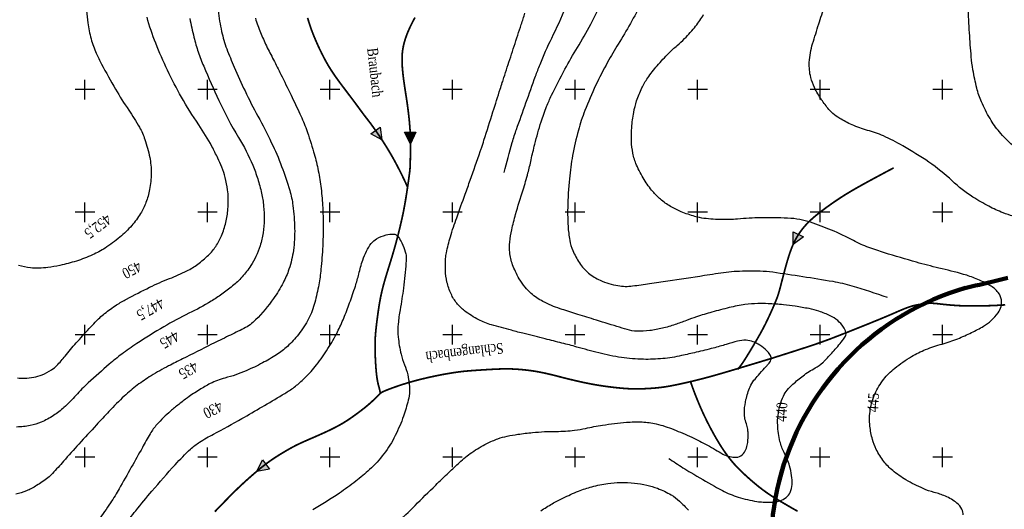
# Model space of a CAD drawing. Extents: x -522 to 1909, y 342 to 2408807.
# Tile 3 of 5: x 428 to 1231, y 846 to 1246. Entities that reach past the tile are written whole.
import ezdxf
from ezdxf.enums import TextEntityAlignment as Align

# ---------------------------------------------------------------- set-up
doc = ezdxf.new("R2010")
doc.units = 0
doc.header["$LTSCALE"] = 25
doc.header["$MEASUREMENT"] = 0
for name, color, linetype in [('BACH', 1, 'Continuous'), ('HOEHENLINIEN', 5, 'Continuous'), ('HOEHENZAHLEN', 5, 'Continuous'), ('KREUZE', 7, 'Continuous'), ('OLI', 65, 'Continuous')]:
    doc.layers.add(name, color=color, linetype=linetype)
doc.styles.add('_TCW_TXTSTY_1', font='TIMES.TTF')

# ---------------------------------------------------------------- blocks, each defined once
blk = doc.blocks.new('KREUZ')
at = {"layer": 'KREUZE', "color": 8, "linetype": 'Continuous'}
for p, q in [((-8, 0), (8, 0)), ((0, 8), (0, -8))]:
    blk.add_line(p, q, dxfattribs=at)

msp = doc.modelspace()

# ---------------------------------------------------------------- linework, layer by layer
at = {"layer": 'BACH', "const_width": 1.4}
for points in [[(662.79, 1247.27), (663.45, 1245.03), (664.14, 1242.8), (664.88, 1240.56), (665.66, 1238.34), (666.48, 1236.12), (667.34, 1233.9), (668.23, 1231.68), (669.16, 1229.45), (670.13, 1227.22), (671.13, 1224.99), (672.17, 1222.74), (673.23, 1220.49), (674.33, 1218.25), (675.46, 1216.03), (676.61, 1213.82), (677.8, 1211.64), (679.01, 1209.5), (680.25, 1207.4), (681.52, 1205.36), (682.81, 1203.36), (684.11, 1201.41), (685.44, 1199.5), (686.77, 1197.63), (688.1, 1195.79), (689.43, 1193.98), (690.76, 1192.2), (692.09, 1190.44), (693.39, 1188.71), (694.69, 1187.01), (695.96, 1185.33), (697.21, 1183.68), (698.43, 1182.06), (699.63, 1180.48), (700.79, 1178.93), (701.91, 1177.42), (702.99, 1175.95), (704.04, 1174.52), (705.05, 1173.14), (706.01, 1171.82), (706.94, 1170.56), (707.82, 1169.37), (708.66, 1168.25), (709.47, 1167.2), (710.24, 1166.2), (711.01, 1165.22), (711.78, 1164.23), (712.57, 1163.21), (713.4, 1162.12), (714.29, 1160.94), (715.24, 1159.65), (716.28, 1158.21), (717.39, 1156.65), (718.55, 1154.99), (719.76, 1153.24), (720.99, 1151.42), (722.24, 1149.56), (723.48, 1147.69), (724.7, 1145.81), (725.89, 1143.94), (727.05, 1142.09), (728.18, 1140.26), (729.29, 1138.43), (730.36, 1136.61), (731.42, 1134.8), (732.45, 1132.98), (733.47, 1131.16), (734.46, 1129.33), (735.43, 1127.51), (736.38, 1125.72), (737.28, 1123.96), (738.15, 1122.26), (738.96, 1120.63), (739.73, 1119.09), (740.43, 1117.65), (741.07, 1116.33), (741.65, 1115.1), (742.19, 1113.97), (742.68, 1112.91), (743.14, 1111.91), (743.57, 1110.95), (743.99, 1110.02), (744.4, 1109.11)], [(750.46, 1247.52), (749.34, 1245.46), (748.27, 1243.43), (747.28, 1241.45), (746.35, 1239.51), (745.5, 1237.63), (744.7, 1235.79), (743.98, 1233.99), (743.32, 1232.22), (742.72, 1230.49), (742.18, 1228.79), (741.69, 1227.11), (741.27, 1225.45), (740.9, 1223.8), (740.59, 1222.14), (740.34, 1220.46), (740.14, 1218.75), (740, 1217), (739.91, 1215.18), (739.88, 1213.3), (739.91, 1211.34), (739.99, 1209.31), (740.11, 1207.21), (740.28, 1205.07), (740.48, 1202.9), (740.72, 1200.7), (740.98, 1198.5), (741.27, 1196.3), (741.57, 1194.11), (741.89, 1191.93), (742.21, 1189.77), (742.54, 1187.62), (742.87, 1185.49), (743.2, 1183.38), (743.53, 1181.28), (743.84, 1179.19), (744.14, 1177.12), (744.43, 1175.06), (744.7, 1173.02), (744.96, 1170.99), (745.2, 1168.98), (745.43, 1166.98), (745.64, 1164.99), (745.84, 1163.01), (746.02, 1161.04), (746.18, 1159.07), (746.33, 1157.09), (746.46, 1155.06), (746.56, 1153), (746.65, 1150.86), (746.72, 1148.65), (746.76, 1146.34), (746.78, 1143.94), (746.78, 1141.48), (746.77, 1139.01), (746.74, 1136.59), (746.71, 1134.26), (746.66, 1132.08), (746.62, 1130.1), (746.57, 1128.37), (746.52, 1126.93), (746.47, 1125.72), (746.41, 1124.67), (746.35, 1123.72), (746.26, 1122.79), (746.15, 1121.82), (746.02, 1120.75), (745.85, 1119.49), (745.65, 1118), (745.42, 1116.3), (745.16, 1114.42), (744.87, 1112.38), (744.56, 1110.23), (744.23, 1107.99), (743.89, 1105.7), (743.53, 1103.4), (743.17, 1101.09), (742.79, 1098.78), (742.39, 1096.44), (741.96, 1094.05), (741.5, 1091.58), (741, 1089.02), (740.45, 1086.34), (739.84, 1083.52), (739.17, 1080.55), (738.45, 1077.45), (737.67, 1074.24), (736.86, 1070.95), (736, 1067.61), (735.1, 1064.24), (734.18, 1060.88), (733.23, 1057.54), (732.27, 1054.25), (731.3, 1051.03), (730.34, 1047.88), (729.39, 1044.82), (728.46, 1041.85), (727.58, 1038.99), (726.74, 1036.24), (725.96, 1033.62), (725.25, 1031.14), (724.61, 1028.77), (724.02, 1026.49), (723.49, 1024.29), (723, 1022.15), (722.55, 1020.05), (722.14, 1017.96), (721.75, 1015.87), (721.39, 1013.77), (721.04, 1011.64), (720.72, 1009.52), (720.41, 1007.41), (720.12, 1005.32), (719.84, 1003.26), (719.58, 1001.24), (719.33, 999.27), (719.09, 997.37), (718.87, 995.52), (718.66, 993.7), (718.48, 991.91), (718.31, 990.13), (718.17, 988.35), (718.05, 986.56), (717.96, 984.73), (717.9, 982.87), (717.87, 980.98), (717.86, 979.06), (717.87, 977.14), (717.91, 975.21), (717.96, 973.3), (718.02, 971.41), (718.1, 969.55), (718.19, 967.74), (718.29, 965.97), (718.39, 964.27), (718.5, 962.62), (718.62, 961.05), (718.75, 959.55), (718.88, 958.13), (719.02, 956.81), (719.16, 955.58), (719.3, 954.44), (719.45, 953.38), (719.61, 952.39), (719.76, 951.47), (719.93, 950.6), (720.09, 949.79), (720.27, 949.01), (720.44, 948.27), (720.62, 947.57), (720.8, 946.89), (720.97, 946.25), (721.13, 945.64), (721.29, 945.07), (721.43, 944.53), (721.56, 944.01), (721.67, 943.54), (721.76, 943.08), (721.84, 942.66), (721.9, 942.25), (721.96, 941.86), (722.01, 941.48), (722.06, 941.11), (722.1, 940.74)], [(1141.15, 1124.82), (1138.32, 1123.31), (1135.49, 1121.81), (1132.68, 1120.31), (1129.9, 1118.82), (1127.15, 1117.34), (1124.43, 1115.88), (1121.76, 1114.43), (1119.15, 1113), (1116.59, 1111.6), (1114.1, 1110.21), (1111.66, 1108.84), (1109.29, 1107.48), (1106.97, 1106.14), (1104.71, 1104.8), (1102.51, 1103.47), (1100.36, 1102.13), (1098.27, 1100.8), (1096.24, 1099.47), (1094.26, 1098.15), (1092.35, 1096.84), (1090.51, 1095.56), (1088.73, 1094.3), (1087.03, 1093.07), (1085.41, 1091.88), (1083.86, 1090.74), (1082.38, 1089.63), (1080.98, 1088.56), (1079.64, 1087.51), (1078.35, 1086.48), (1077.13, 1085.48), (1075.95, 1084.48), (1074.81, 1083.48), (1073.71, 1082.49), (1072.65, 1081.48), (1071.62, 1080.47), (1070.62, 1079.45), (1069.64, 1078.41), (1068.69, 1077.35), (1067.76, 1076.26), (1066.85, 1075.14), (1065.96, 1073.98), (1065.08, 1072.79), (1064.22, 1071.57), (1063.39, 1070.31), (1062.57, 1069.01), (1061.79, 1067.68), (1061.03, 1066.31), (1060.31, 1064.9), (1059.62, 1063.46), (1058.96, 1061.98), (1058.33, 1060.48), (1057.74, 1058.96), (1057.16, 1057.44), (1056.62, 1055.91), (1056.1, 1054.39), (1055.61, 1052.88), (1055.13, 1051.39), (1054.68, 1049.91), (1054.24, 1048.44), (1053.81, 1046.98), (1053.4, 1045.51), (1052.99, 1044.02), (1052.58, 1042.53), (1052.17, 1041), (1051.76, 1039.46), (1051.35, 1037.9), (1050.94, 1036.33), (1050.53, 1034.78), (1050.13, 1033.24), (1049.75, 1031.75), (1049.37, 1030.3), (1049.01, 1028.91), (1048.67, 1027.58), (1048.33, 1026.32), (1048, 1025.09), (1047.66, 1023.89), (1047.3, 1022.69), (1046.91, 1021.47), (1046.5, 1020.23), (1046.04, 1018.93), (1045.52, 1017.58), (1044.97, 1016.17), (1044.37, 1014.7), (1043.73, 1013.19), (1043.06, 1011.64), (1042.36, 1010.05), (1041.64, 1008.43), (1040.9, 1006.79), (1040.14, 1005.13), (1039.36, 1003.46), (1038.56, 1001.76), (1037.74, 1000.04), (1036.89, 998.3), (1036.01, 996.54), (1035.09, 994.75), (1034.13, 992.94), (1033.13, 991.1), (1032.1, 989.24), (1031.05, 987.38), (1029.98, 985.52), (1028.9, 983.67), (1027.82, 981.84), (1026.75, 980.04), (1025.69, 978.27), (1024.67, 976.56), (1023.67, 974.89), (1022.7, 973.3), (1021.77, 971.77), (1020.88, 970.33), (1020.03, 968.98), (1019.23, 967.73), (1018.48, 966.58), (1017.78, 965.54), (1017.13, 964.61), (1016.51, 963.76), (1015.93, 962.99), (1015.38, 962.27), (1014.85, 961.6), (1014.33, 960.95), (1013.82, 960.32)], [(1232.19, 1013.04), (1229.57, 1012.87), (1227.07, 1012.73), (1224.72, 1012.6), (1222.49, 1012.5), (1220.35, 1012.42), (1218.27, 1012.35), (1216.22, 1012.3), (1214.17, 1012.25), (1212.09, 1012.21), (1209.96, 1012.18), (1207.78, 1012.16), (1205.55, 1012.15), (1203.3, 1012.16), (1201.02, 1012.18), (1198.73, 1012.24), (1196.44, 1012.32), (1194.15, 1012.43), (1191.89, 1012.57), (1189.69, 1012.72), (1187.57, 1012.9), (1185.55, 1013.08), (1183.66, 1013.26), (1181.93, 1013.44), (1180.36, 1013.61), (1178.95, 1013.77), (1177.68, 1013.92), (1176.51, 1014.05), (1175.43, 1014.16), (1174.41, 1014.24), (1173.43, 1014.31), (1172.47, 1014.34), (1171.52, 1014.35), (1170.57, 1014.34), (1169.61, 1014.3), (1168.64, 1014.23), (1167.65, 1014.14), (1166.62, 1014.03), (1165.57, 1013.9), (1164.48, 1013.75), (1163.37, 1013.58), (1162.26, 1013.39), (1161.14, 1013.19), (1160.03, 1012.97), (1158.94, 1012.74), (1157.87, 1012.49), (1156.8, 1012.23), (1155.7, 1011.93), (1154.55, 1011.57), (1153.3, 1011.16), (1151.95, 1010.67), (1150.45, 1010.09), (1148.79, 1009.41), (1146.97, 1008.65), (1144.98, 1007.79), (1142.83, 1006.86), (1140.53, 1005.87), (1138.07, 1004.81), (1135.47, 1003.7), (1132.73, 1002.55), (1129.87, 1001.36), (1126.93, 1000.16), (1123.93, 998.94), (1120.9, 997.71), (1117.87, 996.49), (1114.87, 995.29), (1111.93, 994.11), (1109.06, 992.97), (1106.26, 991.85), (1103.55, 990.78), (1100.93, 989.74), (1098.41, 988.75), (1096, 987.81), (1093.7, 986.92), (1091.5, 986.07), (1089.37, 985.26), (1087.28, 984.48), (1085.21, 983.72), (1083.14, 982.97), (1081.05, 982.23), (1078.91, 981.48), (1076.74, 980.74), (1074.55, 980), (1072.34, 979.27), (1070.14, 978.54), (1067.96, 977.83), (1065.81, 977.13), (1063.71, 976.45), (1061.64, 975.79), (1059.63, 975.14), (1057.66, 974.51), (1055.74, 973.89), (1053.87, 973.3), (1052.04, 972.72), (1050.26, 972.15), (1048.48, 971.58), (1046.66, 971.01), (1044.76, 970.41), (1042.72, 969.77), (1040.51, 969.09), (1038.08, 968.34), (1035.39, 967.52), (1032.49, 966.64), (1029.42, 965.71), (1026.22, 964.75), (1022.96, 963.77), (1019.67, 962.78), (1016.42, 961.8), (1013.23, 960.84), (1010.11, 959.91), (1007.08, 959.01), (1004.13, 958.14), (1001.27, 957.3), (998.49, 956.49), (995.8, 955.73), (993.21, 955), (990.71, 954.31), (988.29, 953.66), (985.97, 953.04), (983.73, 952.46), (981.58, 951.92), (979.52, 951.4), (977.54, 950.92), (975.63, 950.47), (973.8, 950.04), (972.03, 949.64), (970.31, 949.25), (968.65, 948.88), (967.03, 948.53), (965.45, 948.19), (963.9, 947.86), (962.38, 947.55), (960.89, 947.25), (959.42, 946.97), (957.97, 946.7), (956.53, 946.46), (955.12, 946.23), (953.71, 946.02), (952.3, 945.83), (950.9, 945.65), (949.49, 945.49), (948.06, 945.34), (946.63, 945.21), (945.18, 945.09), (943.71, 944.97), (942.24, 944.87), (940.77, 944.78), (939.31, 944.7), (937.86, 944.64), (936.44, 944.58), (935.05, 944.54), (933.68, 944.51), (932.33, 944.49), (930.99, 944.48), (929.65, 944.49), (928.31, 944.51), (926.96, 944.55), (925.59, 944.6), (924.19, 944.67), (922.76, 944.76), (921.28, 944.87), (919.75, 944.99), (918.16, 945.13), (916.49, 945.3), (914.75, 945.48), (912.95, 945.68), (911.08, 945.9), (909.17, 946.14), (907.23, 946.4), (905.26, 946.67), (903.28, 946.96), (901.3, 947.26), (899.31, 947.58), (897.31, 947.92), (895.31, 948.28), (893.28, 948.66), (891.23, 949.06), (889.16, 949.48), (887.05, 949.93), (884.93, 950.4), (882.79, 950.89), (880.64, 951.39), (878.5, 951.9), (876.38, 952.41), (874.27, 952.93), (872.2, 953.45), (870.16, 953.97), (868.17, 954.48), (866.23, 954.97), (864.36, 955.45), (862.55, 955.9), (860.82, 956.32), (859.17, 956.71), (857.59, 957.07), (856.08, 957.4), (854.62, 957.71), (853.22, 957.99), (851.85, 958.25), (850.51, 958.5), (849.2, 958.73), (847.89, 958.94), (846.58, 959.15), (845.26, 959.34), (843.91, 959.52), (842.53, 959.69), (841.09, 959.86), (839.6, 960.01), (838.06, 960.16), (836.49, 960.3), (834.91, 960.43), (833.33, 960.54), (831.77, 960.63), (830.24, 960.7), (828.76, 960.76), (827.31, 960.79), (825.9, 960.81), (824.5, 960.81), (823.11, 960.79), (821.71, 960.77), (820.3, 960.73), (818.87, 960.68), (817.42, 960.62), (815.96, 960.56), (814.48, 960.49), (813, 960.41), (811.52, 960.33), (810.04, 960.25), (808.57, 960.16), (807.11, 960.07), (805.66, 959.98), (804.21, 959.88), (802.77, 959.79), (801.32, 959.69), (799.88, 959.59), (798.44, 959.49), (797, 959.39), (795.53, 959.28), (794.05, 959.16), (792.55, 959.03), (791.01, 958.89), (789.43, 958.72), (787.8, 958.53), (786.13, 958.32), (784.41, 958.08), (782.64, 957.83), (780.82, 957.55), (778.95, 957.24), (777.03, 956.92), (775.06, 956.57), (773.04, 956.2), (770.98, 955.8), (768.88, 955.39), (766.76, 954.95), (764.61, 954.5), (762.46, 954.03), (760.29, 953.54), (758.13, 953.03), (755.98, 952.51), (753.86, 951.98), (751.78, 951.44), (749.74, 950.9), (747.77, 950.35), (745.86, 949.81), (744.02, 949.26), (742.21, 948.7), (740.44, 948.14), (738.69, 947.57), (736.94, 946.98), (735.18, 946.37), (733.41, 945.75), (731.65, 945.12), (729.94, 944.48), (728.33, 943.87), (726.84, 943.27), (725.52, 942.72), (724.4, 942.21), (723.5, 941.75), (722.8, 941.34), (722.25, 940.96), (721.81, 940.59), (721.43, 940.21), (721.06, 939.81), (720.67, 939.37), (720.21, 938.88), (719.7, 938.34), (719.12, 937.76), (718.49, 937.15), (717.81, 936.5), (717.1, 935.82), (716.35, 935.12), (715.57, 934.4), (714.76, 933.66), (713.91, 932.91), (713.02, 932.12), (712.07, 931.31), (711.07, 930.47), (710, 929.59), (708.86, 928.68), (707.66, 927.74), (706.41, 926.77), (705.11, 925.78), (703.77, 924.78), (702.4, 923.78), (701.01, 922.77), (699.61, 921.76), (698.17, 920.76), (696.7, 919.76), (695.19, 918.75), (693.61, 917.75), (691.96, 916.73), (690.22, 915.72), (688.4, 914.7), (686.48, 913.67), (684.48, 912.64), (682.41, 911.6), (680.27, 910.56), (678.08, 909.53), (675.83, 908.49), (673.54, 907.46), (671.23, 906.44), (668.94, 905.44), (666.69, 904.46), (664.52, 903.51), (662.44, 902.61), (660.49, 901.75), (658.7, 900.95), (657.03, 900.18), (655.45, 899.44), (653.93, 898.7), (652.44, 897.94), (650.94, 897.16), (649.4, 896.33), (647.8, 895.43), (646.14, 894.49), (644.45, 893.51), (642.76, 892.5), (641.07, 891.47), (639.41, 890.45), (637.79, 889.43), (636.25, 888.44), (634.75, 887.45), (633.3, 886.46), (631.86, 885.45), (630.42, 884.42), (628.97, 883.34), (627.5, 882.21), (625.97, 881.02), (624.41, 879.76), (622.8, 878.44), (621.15, 877.07), (619.48, 875.64), (617.77, 874.17), (616.04, 872.66), (614.29, 871.11), (612.51, 869.51), (610.71, 867.87), (608.89, 866.19), (607.04, 864.45), (605.16, 862.66), (603.27, 860.81), (601.34, 858.9), (599.39, 856.93), (597.41, 854.92), (595.41, 852.87), (593.37, 850.77), (591.31, 848.64), (589.22, 846.49), (587.1, 844.32)], [(1062.73, 844.67), (1060.68, 845.81), (1058.79, 846.89), (1057.01, 847.91), (1055.3, 848.9), (1053.62, 849.88), (1051.91, 850.87), (1050.15, 851.9), (1048.32, 852.97), (1046.44, 854.08), (1044.51, 855.25), (1042.54, 856.47), (1040.53, 857.77), (1038.49, 859.14), (1036.43, 860.59), (1034.35, 862.12), (1032.27, 863.71), (1030.21, 865.35), (1028.18, 867.02), (1026.2, 868.69), (1024.28, 870.34), (1022.45, 871.96), (1020.72, 873.52), (1019.1, 875.01), (1017.58, 876.43), (1016.15, 877.8), (1014.8, 879.14), (1013.52, 880.47), (1012.28, 881.78), (1011.07, 883.11), (1009.89, 884.47), (1008.72, 885.86), (1007.56, 887.3), (1006.4, 888.79), (1005.24, 890.33), (1004.08, 891.93), (1002.92, 893.58), (1001.76, 895.31), (1000.59, 897.09), (999.41, 898.95), (998.23, 900.87), (997.05, 902.84), (995.88, 904.85), (994.72, 906.89), (993.58, 908.95), (992.45, 911.02), (991.35, 913.09), (990.28, 915.15), (989.24, 917.19), (988.23, 919.22), (987.25, 921.23), (986.29, 923.23), (985.37, 925.21), (984.48, 927.18), (983.62, 929.12), (982.79, 931.05), (981.99, 932.94), (981.23, 934.78), (980.5, 936.56), (979.82, 938.27), (979.19, 939.89), (978.6, 941.41), (978.07, 942.82), (977.59, 944.1), (977.16, 945.27), (976.77, 946.35), (976.42, 947.34), (976.09, 948.27), (975.79, 949.15), (975.49, 950), (975.21, 950.83)]]:
    msp.add_lwpolyline(points, dxfattribs=at)
at = {"layer": 'BACH', "linetype": 'Continuous'}
for points in [[(723.48, 1147.69), (714.29, 1152.72), (721.99, 1158.06), (723.48, 1147.69)], [(746.78, 1144.57), (741.91, 1153.86), (751.28, 1154.03), (746.78, 1144.57)], [(1059.08, 1062.24), (1059.07, 1072.72), (1067.46, 1068.54), (1059.08, 1062.24)], [(621.27, 877.16), (626, 886.51), (631.59, 878.99), (621.27, 877.16)]]:
    msp.add_lwpolyline(points, dxfattribs=at)
for points in [[(723.48, 1147.69), (721.99, 1158.06), (714.29, 1152.72)], [(746.78, 1144.57), (751.28, 1154.03), (741.91, 1153.86)], [(1059.08, 1062.24), (1067.46, 1068.54), (1059.07, 1072.72)], [(621.27, 877.16), (631.59, 878.99), (626, 886.51)]]:
    msp.add_solid(points, dxfattribs=at)
at = {"layer": 'HOEHENLINIEN'}
for points in [[(639.77, 1573.52, -0.000001), (624.06, 1582.29, -0.000001), (612.56, 1588.71, -0.000127)], [(823.22, 1121.14, -0.006789), (829.89, 1145.64, -0.015493), (833.29, 1156.24, -0.001771), (848.85, 1199.55, -0.007904), (852.52, 1209.19, -0.019632), (862.1, 1230.68, 0.016547), (873.62, 1256.1, 0.01793)], [(957.62, 887.76, 0.005423), (969.2, 880.14, 0.010011), (975.6, 876.21, 0.00294), (995.01, 864.97, 0.009129), (1001.35, 861.5, 0.044202), (1014.18, 856.17, 0.039061), (1029.49, 852.62, 0.024301), (1034.56, 852.1, 0.019572), (1040.89, 852.02, 0.067639), (1048.23, 853.21, 0.087823), (1053.36, 855.82, 0.124471), (1056.66, 859.94, 0.09794), (1058.21, 866.43, 0.041627), (1057.88, 873.85, 0.038618), (1056.25, 881.69, 0.053084), (1051.78, 892.61, -0.065436), (1048.37, 901.57, -0.023165), (1047.12, 908.21, -0.023502), (1046.49, 914.85, -0.040549), (1046.77, 922.83, -0.037432), (1048.41, 931.32, -0.045729), (1051.14, 938.65, -0.062149), (1054.26, 943.5, -0.035114), (1058.91, 948.32, -0.021878), (1067.2, 955.16, -0.037322), (1077.2, 961.6, 0.060103), (1083.24, 965.89, 0.019396), (1085.26, 967.87, 0.005153), (1092.49, 975.7, 0.021983), (1100.29, 985.13, 0.072053), (1102.1, 988.41, 0.164313), (1102.17, 990.59, 0.072906), (1100.13, 994.96, 0.069686), (1095.5, 1000.21, 0.067901), (1089.47, 1004.11, 0.028606), (1080.19, 1007.83, 0.034111), (1072.07, 1009.95, 0.010072), (1060.86, 1011.85, 0.011716), (1051.16, 1013.06, 0.012517), (1038.71, 1014, 0.018596), (1030.31, 1014.11, 0.029204), (1019.82, 1013.24, 0.023389), (1006.91, 1010.79, 0.010246), (992.82, 1007.12, 0.011366), (980.27, 1003.27, 0.012241), (971.96, 1000.28, -0.011033), (962.75, 996.94, -0.023067), (952.38, 993.97, -0.023755), (942.08, 992.03, -0.045864), (931.57, 991.54, -0.059987), (923.62, 992.86, -0.003102), (915.32, 995.35, -0.001348), (896.3, 1001.23, -0.000974), (881.64, 1005.83, -0.001117), (868.87, 1009.9, -0.043889), (854.89, 1015.79, -0.057222), (845.29, 1022.37, -0.043417), (840.43, 1027.39, -0.036102), (835.62, 1034.26, -0.023823), (832.48, 1040.15, -0.025858), (830.14, 1045.83, -0.052978), (827.76, 1055.83, -0.064273), (827.77, 1064.32, -0.020335), (829.47, 1074.26, -0.015779), (832.58, 1086.87, -0.010552), (838.66, 1106.89, 0.015399), (842.69, 1120.65, 0.010391), (845.25, 1131.4, -0.008801), (848.23, 1144.11, -0.014033), (853.4, 1162.38, -0.019995), (857.9, 1174.93, -0.018424), (861.98, 1184.06, -0.00774), (872.83, 1205.25, -0.015807), (882.99, 1222.99, 0.014751), (893.92, 1241.98, 0.025221), (902.26, 1259.58, 0.022532)], [(935.39, 1259.78, -0.012845), (926.27, 1242.61, -0.009551), (916.38, 1225.85, 0.010838), (907.7, 1211.06, 0.017177), (897.93, 1192.02, 0.016489), (889.1, 1171.54, 0.026947), (883.79, 1155.52, 0.021496), (879.1, 1134.89, 0.021704), (876.5, 1116.01, 0.017336), (875.1, 1092.19, 0.021472), (875.38, 1077.26, 0.027415), (876.74, 1065.63, 0.060178), (879.2, 1057.41, 0.044323), (884.78, 1047.21, 0.071263), (892.17, 1038.97, 0.071108), (901.6, 1033.12, 0.060112), (916.16, 1028.73, 0.077152), (928.04, 1028.5, 0.001551), (941.95, 1030.43, 0.001449), (956.82, 1032.58, 0.002453), (986.72, 1037.15, -0.004108), (1004.57, 1039.82, -0.026913), (1012.95, 1040.55, -0.011801), (1032.11, 1040.72, -0.031732), (1042.5, 1039.9, -0.006668), (1091.51, 1032.25, -0.029682), (1107.14, 1028.63, -0.015796), (1135.77, 1019.19, -0.015796)], [(1247.1, 1083.39, -0.04897), (1230.42, 1088.16, -0.026057), (1218.76, 1093.49, -0.022362), (1205.84, 1100.98, -0.04758), (1188.93, 1114.24, 0.041933), (1169.92, 1129.5, 0.017547), (1148.56, 1142.82, 0.02493), (1132.78, 1150.89, 0.041636), (1119.85, 1155.45, -0.042492), (1107.18, 1159.95, -0.027206), (1097.13, 1165.19, -0.044475), (1091.49, 1169.25, -0.042718), (1088.28, 1172.54, -0.01979), (1082.31, 1180.43, -0.039341), (1076.52, 1190.33, -0.051206), (1073.51, 1198.61, -0.075512), (1072.33, 1210.91, -0.060124), (1075.03, 1226.15, -0.003265), (1080.04, 1242.24, -0.003513), (1084.9, 1257.12, -0.006333)], [(1238.26, 1143.23, -0.036664), (1227.48, 1154.2, -0.04259), (1219.8, 1165, -0.031347), (1212.77, 1178.83, -0.041959), (1209.09, 1189.82, -0.015813), (1205.91, 1204.87, -0.022655), (1204.5, 1215.51, -0.005971), (1203.05, 1235.06, -0.005545), (1201.98, 1256.14, -0.008197)], [(589.87, 1253.12, 0.029762), (592.63, 1236.11, 0.034846), (596.83, 1221.99, 0.012393), (602.86, 1207.09, 0.009282), (611.75, 1187.56, 0.01274), (622.26, 1166.95, -0.01227), (633.19, 1145.57, -0.02016), (641.62, 1126.05, -0.020724), (648.24, 1106.44, -0.039147), (650.82, 1094.1, -0.026302), (652.23, 1075.4, -0.040396), (651.19, 1057.52, -0.045606), (647.57, 1042.06, -0.040583), (642.82, 1030.89, -0.033301), (635.09, 1018.28, -0.041383), (620.32, 1000.72, -0.080977), (610.78, 993.8, -0.004353), (598.33, 987.68, 0.00391), (584.47, 980.88, 0.000649), (560.67, 968.94, 0.001362), (549.36, 963.2, 0.019997), (535.04, 955.16, 0.024145), (523.82, 947.47, 0.024182), (513.19, 938.59, 0.018979), (500.69, 926.14, 0.001412), (490.4, 915.03, 0.001014), (476.15, 899.49, 0.005044), (463.55, 885.4, -0.007117), (454.57, 875.45, -0.04329), (450.79, 872.03, -0.019661), (441.59, 865.6, -0.044684), (433.26, 861.24, -0.046176), (424.56, 858.55, -0.050604)], [(566.71, 1246.61, 0.016186), (570.01, 1231.39, 0.020145), (573.54, 1219.38, 0.018936), (577.99, 1207.68, 0.007794), (590.33, 1179.88, 0.028843), (606.45, 1149.71, -0.038747), (618.02, 1127, -0.022211), (622.06, 1115.89, -0.021623), (625.2, 1104.15, -0.028791), (626.9, 1093.64, -0.027601), (627.44, 1082.55, -0.037956), (626.55, 1071.93, -0.036637), (624.01, 1061.2, -0.03331), (620.64, 1052.55, -0.036008), (616.44, 1045.05, -0.036505), (609.3, 1035.78, -0.040192), (601.61, 1028.44, -0.016342), (592.72, 1021.69, -0.017496), (584, 1015.97, -0.023867), (565.96, 1006.15, 0.021016), (545.42, 995.12, 0.010183), (523.35, 981.44, 0.017721), (511.13, 972.88, 0.015821), (500.97, 964.69, 0.008959), (483.77, 949.38, 0.022889), (473.73, 939.22, -0.023465), (463.93, 929.32, -0.042496), (455.42, 922.75, -0.040012), (445.37, 917.34, -0.054299), (436.44, 914.53, -0.045455), (425.32, 913.35, -0.0347)], [(425.96, 953.41, 0.036994), (431.6, 953.14, 0.042973), (439.27, 954, 0.046804), (446.07, 956.04, 0.043121), (453.79, 959.97, 0.066174), (458.15, 963.56, 0.01771), (464.86, 971.3, -0.012972), (473.9, 981.94, -0.002612), (484.5, 993.64, -0.005703), (489.45, 998.93, -0.032057), (497.11, 1005.96, -0.027692), (506.89, 1012.99, -0.019226), (515.01, 1017.75, -0.008537), (533.85, 1027.41, -0.022696), (550.05, 1034.48, 0.025721), (564.3, 1040.81, 0.040179), (573.11, 1046.2, 0.036041), (581.91, 1053.64, 0.051449), (587.84, 1060.76, 0.04831), (592.53, 1069.45, 0.040425), (596.07, 1080.21, 0.041855), (597.73, 1091.02, 0.020479), (598.01, 1100.63, 0.031328), (597.54, 1106.9, 0.028881), (595.56, 1116.89, 0.033003), (592.76, 1125.35, 0.014682), (589.47, 1132.82, 0.01128), (584.7, 1142.3, 0.028039), (573.94, 1160.04, -0.021814), (559.84, 1182.65, -0.016733), (548.48, 1204.43, -0.017065), (538.82, 1226.5, -0.029308), (531.78, 1247.73, -0.033144)], [(482.27, 1252.85, 0.009021), (483.4, 1243.1, 0.034375), (486.07, 1230.07, 0.036892), (490.26, 1218.4, 0.018817), (494.6, 1209.55, 0.007879), (506.08, 1188.99, 0.020102), (516.82, 1172.04, -0.024384), (525.56, 1158, -0.045291), (529.95, 1148.1, -0.03225), (533.9, 1133.42, -0.049821), (535.17, 1120.45, -0.048489), (533.86, 1107.13, -0.041715), (530.85, 1096.58, -0.045837), (526.47, 1087.61, -0.04358), (519.26, 1077.75, -0.03923), (509.55, 1068.29, -0.02986), (497.47, 1059.38, -0.038866), (487.32, 1053.87, -0.026564), (474.04, 1048.77, -0.02737), (460.7, 1045.23, -0.017085), (450.87, 1043.54, -0.023465), (443.64, 1042.9, -0.043081), (436.57, 1043.21, -0.030383), (426.72, 1045.11, -0.052738)], [(620.21, 1246.86, 0.019529), (624.34, 1235.26, 0.020069), (629.23, 1224.32, 0.004443), (634.95, 1213.04, -0.004206), (641.01, 1201.13, -0.003221), (649.26, 1184.27, -0.003543), (656.56, 1168.84, -0.022007), (661.83, 1156.06, -0.015918), (667.74, 1137.9, -0.019792), (671.14, 1124.22, -0.019035), (673.56, 1109.77, -0.01741), (674.99, 1094.46, -0.014668), (675.51, 1076.21, -0.013197), (675.11, 1061.05, -0.010506), (673.69, 1042.05, -0.021704), (671.94, 1029.47, -0.018651), (668.72, 1015.05, -0.05392), (663.64, 1001.74, -0.050247), (655.36, 988.89, -0.037697), (646.34, 979.17, -0.044542), (637.45, 972.31, -0.021044), (626.03, 965.66, -0.018698), (612.63, 959.23, -0.041235), (595.33, 953.35, 0.059014), (583.38, 948.81, 0.018845), (574.47, 943.72, 0.016711), (564.87, 937.3, 0.010911), (557.61, 931.84, 0.011333), (550.87, 926.27, 0.031306), (539.78, 915.42, 0.052398), (534.31, 907.91, 0.004844), (527.94, 896.62, -0.003395), (518.89, 880.5, -0.000429), (508.88, 862.97, -0.001332), (505.63, 857.34, -0.018471), (501.87, 851.37, -0.007693), (492.12, 837.55, -0.020571)], [(735.58, 834.57, 0.005039), (750.5, 849.28, -0.004462), (767.34, 865.92, -0.001807), (778.1, 876.28, -0.00228), (786.69, 884.42, -0.037639), (796.9, 892.66, -0.034745), (809.13, 899.89, -0.028966), (818.19, 903.79, -0.036643), (825.69, 905.92, -0.015031), (834.41, 907.43, -0.010981), (846.43, 908.88, -0.024705), (865.66, 909.82, 0.031484), (880.74, 910.77, 0.021923), (889.65, 912.29, -0.014034), (903.51, 914.88, -0.019127), (922.97, 917.2, -0.029173), (935.83, 917.48, -0.049129), (947.39, 915.92, -0.03825), (961.65, 911.37, -0.012412), (976.36, 904.96, -0.013875), (989.21, 898.55, -0.016615), (995.66, 894.83, 0.017703), (1001.72, 891.34, 0.052999), (1006.2, 889.55, 0.049591), (1011.28, 888.65, 0.157028), (1016.44, 889.88, 0.152101), (1020.05, 893.99, 0.044674), (1021.62, 898.54, 0.04923), (1022.24, 902.87, 0.015804), (1022.31, 908.2, 0.024747), (1022.08, 911.6, 0.067091), (1020.93, 916.09, -0.059677), (1019.56, 921.12, -0.055104), (1019.35, 927.04, -0.03723), (1020.63, 935.69, -0.042441), (1023.98, 946.25, -0.077514), (1027.15, 951.46, -0.003637), (1030.8, 955.71, -0.002673), (1035.84, 961.44, -0.004705), (1037.88, 963.69, 0.005592), (1039.59, 965.59, 0.160861), (1041.07, 969.06, 0.164617), (1040.19, 972.64, 0.048045), (1039, 974.17, 0.024851), (1036.29, 976.76, 0.035092), (1030.56, 981.04, 0.056368), (1026.56, 983.01, 0.079696), (1020.71, 984.12, 0.067485), (1013.73, 983.38, 0.016236), (1004.51, 980.79, -0.014141), (993.94, 977.77, -0.003928), (980.06, 974.35, -0.004561), (968.06, 971.6, -0.030123), (952.73, 969.2, -0.029384), (936.85, 968.62, -0.029909), (918.96, 970.09, -0.028304), (900.38, 973.83, -0.004236), (882.56, 978.64, 0.006214), (870.4, 981.87, 0.00098), (856.73, 985.29, -0.000786), (839.69, 989.54, -0.003969), (829.18, 992.28, -0.002539), (812.8, 996.76, -0.052555), (802.44, 1000.87, -0.042904), (790.95, 1008.2, -0.060199), (784.54, 1014.47, -0.061417), (779.92, 1021.94, -0.048886), (776.57, 1031.63, -0.051968), (775.3, 1041.19, -0.020318), (775.43, 1050.81, -0.040765), (776.07, 1055.56, -0.017512), (779.4, 1068.52, -0.014217), (784.5, 1084.19, -0.001618), (791.38, 1103.24, 0.002646), (795.56, 1114.9, 0.000639), (803.78, 1138.3, 0.005775), (804.66, 1140.91, 0.001056), (806.78, 1147.49, 0.000302), (814.12, 1170.51, 0.000309), (820.04, 1189.17, -0.001104), (821.71, 1194.39, -0.001029), (823.03, 1198.47, -0.000247), (828.57, 1215.42, -0.000377), (831.44, 1224.19, 0.000187), (837.24, 1241.84, 0.00147), (840.24, 1251.06, 0.000568)], [(1197.85, 841.61, 0.126878), (1196.91, 846.31, 0.114375), (1192.86, 851.36, 0.066538), (1183.36, 856.97, 0.036758), (1174.23, 860.07, -0.037755), (1165.33, 863.1, -0.032391), (1151.16, 870.29, -0.039045), (1140.36, 877.87, -0.055278), (1133.17, 885.28, -0.048995), (1126.96, 895.13, -0.049322), (1123.85, 903.28, -0.039001), (1121.78, 914.11, -0.06713), (1122.09, 927.64, -0.067155), (1125.97, 940.6, -0.057925), (1133.02, 952.32, -0.062155), (1142, 961.38, -0.031056), (1155.84, 970.92, -0.040936), (1167.28, 976.59, -0.027158), (1180.73, 981.1, 0.02862), (1193.48, 985.41, 0.016908), (1204.75, 990.42, 0.018788), (1214.56, 995.63, 0.055316), (1220.69, 1000.17, 0.049251), (1226.37, 1006.58, 0.092209), (1228.84, 1011.8, 0.101792), (1229.13, 1017.02, 0.131357), (1226.47, 1023.18, 0.099154), (1219.74, 1028.89, 0.027127), (1208.46, 1034.36, 0.031176), (1198.15, 1037.95, 0.011076), (1178.13, 1043.08, -0.012004), (1159.67, 1047.84, -0.005927), (1133.81, 1055.51, -0.011699), (1120.86, 1059.85, -0.037441), (1108.36, 1065.46, 0.025788), (1090.43, 1074.02, 0.017402), (1073.33, 1080.43, 0.035711), (1064.7, 1082.66, 0.034271), (1054.61, 1083.8, 0.015875), (1032.72, 1084.07, 0.016812), (1013.75, 1083.06, -0.024563), (1000.75, 1082.58, -0.015225), (993.92, 1082.86, -0.013599), (986.31, 1083.62, -0.039136), (978.98, 1085.15, -0.024568), (967.71, 1089.04, -0.039885), (958.94, 1093.4, -0.038835), (950.75, 1099.23, -0.0457), (944.58, 1105.43, -0.033017), (937.5, 1115.23, -0.039329), (931.28, 1127.14, -0.052271), (928.31, 1136.82, -0.03699), (927.15, 1146.47, -0.031876), (927.35, 1157.74, -0.025379), (929, 1170.09, -0.032603), (931.38, 1179.5, -0.03409), (935.6, 1190.02, -0.040773), (940.41, 1198.19, -0.023177), (948.17, 1208.21, -0.021094), (957.63, 1218.41, -0.01756), (964.4, 1224.66, 0.019392), (970.5, 1230.34, 0.027882), (979.55, 1240.51, 0.033105), (986.07, 1249.95, 0.023672)], [(512.7, 832.54, -0.000409), (522.61, 845.08, -0.00937), (535.75, 861.05, -0.006744), (554.7, 882.64, -0.022812), (567.26, 895.34, -0.04402), (574.6, 901.01, -0.023149), (585.98, 907.58, 0.011532), (609.13, 920.23, 0.003293), (642.16, 939.57, 0.013745), (649.92, 944.47, 0.028581), (653.81, 947.42, 0.01466), (660.86, 953.8, 0.034467), (670.18, 964.05, 0.029513), (679.43, 977.3, 0.018196), (687.18, 991, 0.023293), (692.32, 1002.18, 0.009008), (697.11, 1014.65, 0.008379), (701.8, 1028.24, 0.019224), (704.63, 1038.2, -0.017031), (707.78, 1049.47, -0.0416), (710.8, 1056.83, -0.044116), (714.79, 1063.18, -0.101822), (719.07, 1066.93, -0.068397), (726.9, 1070.05, -0.059878), (732.87, 1070.79, -0.156762), (735.11, 1070.08, -0.085113), (737.02, 1068.15, -0.043852), (739.65, 1063.6, -0.029938), (742.57, 1056.24, -0.068684), (743.19, 1052.83, -0.032041), (743.08, 1047.16, -0.008873), (740.98, 1026.8, -0.015329), (738.28, 1009.09, 0.023721), (736.73, 997.61, 0.045012), (736.77, 986.79, 0.034348), (739.05, 972.81, 0.042784), (741.86, 964.22, -0.044947), (744.49, 956.03, -0.027909), (745.82, 948.14, -0.038984), (746, 942.42, -0.048254), (744.96, 935.17, -0.026046), (741.08, 922.19, -0.015227), (738, 914.32, -0.014651), (734.31, 906.34, -0.046403), (725.09, 891.46, -0.046647), (713.33, 878.61, -0.018199), (702.13, 869.17, -0.016128), (688.79, 859.41, -0.020199), (666.98, 845.77, 0.019118)], [(853.16, 845.09, -0.007846), (862.49, 850.78, -0.021274), (871.2, 855.41, -0.015158), (883.85, 861.01, -0.032368), (894.77, 864.65, -0.028049), (907.77, 867.29, -0.031806), (918.2, 868.14, -0.02901), (929.65, 867.68, -0.03212), (939.61, 866.04, -0.035172), (948.43, 863.34, -0.040432), (959.51, 858.01, -0.058104), (966.35, 852.85, -0.012265), (973.69, 845.51, 0.00864)]]:
    msp.add_lwpolyline(points, format="xyb", dxfattribs=at)
at = {"layer": 'OLI', "linetype": 'Continuous', "lineweight": 100, "extrusion": (0, 0, -1), "flags": 128}
msp.add_lwpolyline([(-1198.1, 1026.43), (-1201.39, 1027.2), (-1204.69, 1027.97), (-1207.98, 1028.74), (-1211.27, 1029.51), (-1214.57, 1030.28), (-1217.86, 1031.06), (-1221.16, 1031.84), (-1224.46, 1032.63), (-1227.76, 1033.43), (-1231.06, 1034.23), (-1234.36, 1035.04)], dxfattribs=at)
at = {"layer": 'OLI', "linetype": 'Continuous', "lineweight": 100, "extrusion": (0, 0, -1)}
for centre, start, end in [((-1243.08, 1264.64), 77.01452, 246.27654), ((-1261.08, 815.64), -41.92174, 73.84926)]:
    msp.add_arc(centre, 220, start, end, dxfattribs=at)
at = {"layer": 'OLI', "linetype": 'Continuous'}
for p in [(1198.1, 1026.96), (1198.1, 1026.43)]:
    msp.add_point(p, dxfattribs=at)

# ---------------------------------------------------------------- block references
at = {"layer": 'KREUZE', "linetype": 'Continuous', "rotation": 180}
for p in [(481.08, 1188.64), (581.08, 1188.64), (681.08, 1188.64), (781.08, 1188.64), (881.08, 1188.64), (981.08, 1188.64), (1081.08, 1188.64), (1181.08, 1188.64), (481.08, 1088.64), (581.08, 1088.64), (681.08, 1088.64), (781.08, 1088.64), (881.08, 1088.64), (981.08, 1088.64), (1081.08, 1088.64), (1181.08, 1088.64), (481.08, 988.64), (581.08, 988.64), (681.08, 988.64), (781.08, 988.64), (881.08, 988.64), (981.08, 988.64), (1081.08, 988.64), (1181.08, 988.64), (481.08, 888.64), (581.08, 888.64), (681.08, 888.64), (781.08, 888.64), (881.08, 888.64), (981.08, 888.64), (1081.08, 888.64), (1181.08, 888.64)]:
    msp.add_blockref('KREUZ', p, dxfattribs=at)

# ---------------------------------------------------------------- texts
at = {"layer": 'BACH', "style": '_TCW_TXTSTY_1'}
for s, rotation, p, p2 in [('Braubach', -83.7999, (711.43, 1222.24), (715.79, 1182.11)), ('Schlangenbach', -173.21915, (822.12, 982.12), (758.8, 974.59))]:
    msp.add_text(s, height=8.75, rotation=rotation, dxfattribs=at).set_placement(p, p2, align=Align.FIT)
at = {"layer": 'HOEHENZAHLEN', "style": '_TCW_TXTSTY_1'}
for s, rotation, p, p2 in [('452,5', -142.70265, (498.49, 1087.68), (479.64, 1073.32)), ('450', -152.76274, (524.43, 1048.93), (510.38, 1041.69)), ('447,5', -150.43734, (542.84, 1019.11), (522.22, 1007.42)), ('445', -149.40979, (554.83, 992.34), (541.23, 984.29)), ('435', -149.86178, (570.26, 967.32), (556.6, 959.39)), ('445', 86.68265, (1128.35, 925.25), (1129.26, 941.02)), ('430', -153.24312, (590.66, 934.83), (576.55, 927.72)), ('440', 86.68265, (1053.55, 917.52), (1054.46, 933.29))]:
    msp.add_text(s, height=8.75, rotation=rotation, dxfattribs=at).set_placement(p, p2, align=Align.FIT)

doc.saveas('drawing.dxf')
